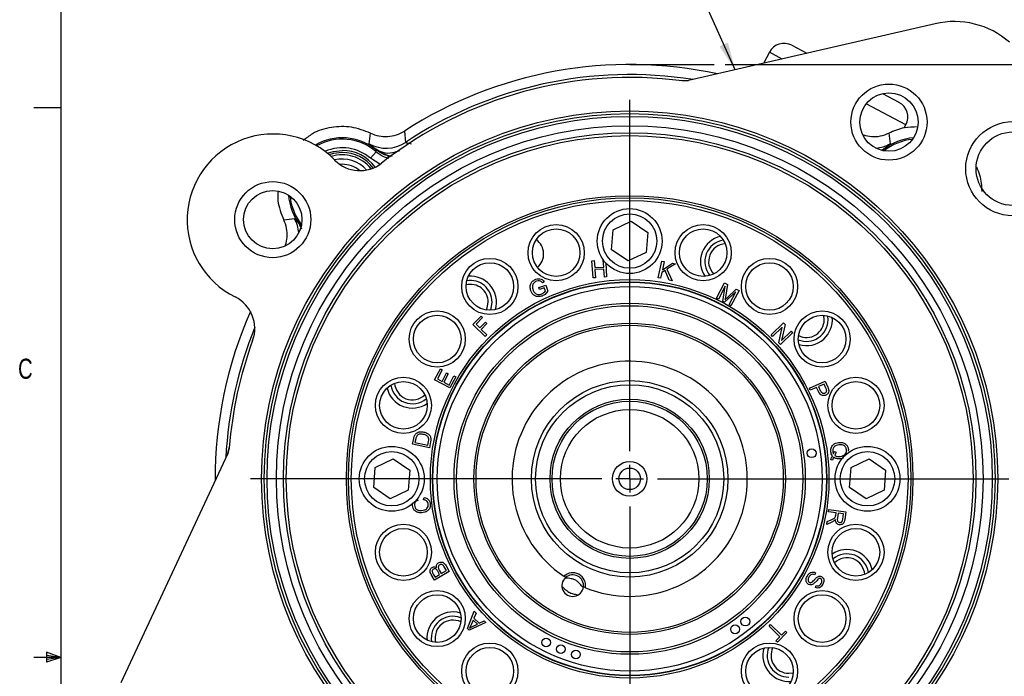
# Model space of a CAD drawing. Header units: inches. Extents: x 0.4 to 16.6, y 0.2 to 10.8.
# Tile 3 of 14: x 0.4 to 5, y 5.4 to 8.5. Entities that reach past the tile are written whole.
import ezdxf

# ---------------------------------------------------------------- set-up
doc = ezdxf.new("R2010")
doc.units = ezdxf.units.IN
doc.header["$MEASUREMENT"] = 0
doc.layers.add('BORDER', color=7, linetype='Continuous', lineweight=25)
doc.layers.add('SLD-0', color=7, linetype='Continuous', lineweight=25)
doc.styles.add('SLDTEXTSTYLE0', font='TXT', dxfattribs={"width": 0.75})
doc.dimstyles.new('SLDDIMSTYLE0', dxfattribs={"dimtxt": 0.145833, "dimasz": 0.13, "dimexe": 0, "dimexo": 0.0625, "dimgap": 0.036458, "dimtad": 0, "dimtih": 1, "dimtoh": 1, "dimdec": 1, "dimlfac": 1.55, "dimrnd": 1e-09, "dimzin": 4, "dimdsep": 46, "dimtxsty": 'SLDTEXTSTYLE0', "dimsah": 1, "dimcen": 0.09, "dimadec": 0, "dimazin": 1, "dimtfac": 1, "dimtdec": 1, "dimtofl": 0, "dimtmove": 0, "dimatfit": 3, "dimfxl": 0, "dimfrac": 2, "dimtolj": 1, "dimtzin": 12, "dimarcsym": 0})
doc.dimstyles.new('SLDDIMSTYLE3', dxfattribs={"dimtxt": 0.18, "dimasz": 0.13, "dimexe": 0, "dimexo": 0.0625, "dimgap": 0, "dimtad": 0, "dimtih": 1, "dimtoh": 1, "dimdec": 0, "dimrnd": 1e-09, "dimzin": 0, "dimdsep": 46, "dimtxsty": 'Standard', "dimsah": 1, "dimcen": 0.09, "dimadec": 0, "dimazin": 0, "dimtfac": 0.13, "dimtdec": 0, "dimtofl": 0, "dimtmove": 0, "dimatfit": 3, "dimfxl": 0, "dimfrac": 2, "dimtolj": 1, "dimtzin": 0, "dimarcsym": 0})

# ---------------------------------------------------------------- blocks, each defined once
blk = doc.blocks.new('_D')
at = {"layer": 'SLD-0'}
for p, q in [((3.7228, 8.2822), (6.8028, 8.2822)), ((6.6778, 8.2822), (6.6778, 7.225)), ((6.57, 6.9637), (6.5257, 6.9637)), ((6.5257, 6.9637), (6.5257, 6.732)), ((6.7856, 6.9637), (6.8299, 6.9637)), ((6.8299, 6.9637), (6.8299, 6.732)), ((6.5257, 6.732), (6.57, 6.732)), ((6.6778, 6.35), (6.6778, 6.7024)), ((6.8299, 6.732), (6.7856, 6.732)), ((5.0959, 6.35), (6.8028, 6.35))]:
    blk.add_line(p, q, dxfattribs=at)
for points in [[(6.6778, 8.2822), (6.6578, 8.1522), (6.6978, 8.1522)], [(6.6778, 6.35), (6.6978, 6.48), (6.6578, 6.48)]]:
    blk.add_solid(points, dxfattribs=at)
at = {"layer": 'SLD-0', "char_height": 0.14583, "attachment_point": 1, "style": 'SLDTEXTSTYLE0'}
for s, insert in [('3.0', (6.5432, 7.1813)), ('76', (6.57, 6.92))]:
    blk.add_mtext(s, dxfattribs=dict(at, insert=insert))
blk = doc.blocks.new('SW_CENTERMARKSYMBOL_1')
at = {"layer": 'SLD-0', "color": 0}
for p, q in [((0, 0.129), (0, 1.7677)), ((0, 0), (0, 0.0645)), ((-0.129, 0), (-1.7677, 0)), ((0, 0), (-0.0645, 0)), ((0, 0), (0, -0.0645)), ((0, 0), (0.0645, 0)), ((0.129, 0), (1.7677, 0)), ((0, -0.129), (0, -1.7677))]:
    blk.add_line(p, q, dxfattribs=at)

msp = doc.modelspace()

# ---------------------------------------------------------------- linework, layer by layer
at = {"color": 7, "linetype": 'Continuous', "lineweight": 25}
for p, q in [((4.7029, 8.4728), (3.5529, 8.2073)), ((4.0342, 8.3719), (4.1043, 8.3346)), ((3.9295, 8.3399), (3.9018, 8.2878)), ((3.5529, 8.2073), (3.5242, 8.2059)), ((3.5242, 8.2058), (3.5529, 8.2072)), ((3.5242, 8.2059), (3.5242, 8.2058)), ((4.4573, 8.1466), (4.5337, 8.106)), ((4.5577, 7.9864), (4.5656, 8.0012)), ((2.0639, 7.9126), (2.0701, 7.9623)), ((2.2281, 7.972), (2.2326, 7.9188)), ((4.4862, 7.9623), (4.4925, 7.9126)), ((2.0966, 7.8756), (2.0704, 7.845)), ((2.1634, 7.8528), (2.1309, 7.8654)), ((2.1628, 7.8511), (2.1493, 7.8539)), ((4.4551, 7.8836), (4.4619, 7.8872)), ((1.6658, 7.558), (1.7155, 7.5643)), ((1.741, 7.5337), (1.7464, 7.5364)), ((1.7456, 7.5249), (1.741, 7.5337)), ((1.7426, 7.5333), (1.7463, 7.5266)), ((1.743, 7.5336), (1.7466, 7.5271)), ((3.2013, 7.5115), (3.2853, 7.5517)), ((3.2853, 7.5517), (3.3622, 7.4991)), ((3.1942, 7.4187), (3.2013, 7.5115)), ((3.3622, 7.4991), (3.355, 7.4062)), ((3.271, 7.366), (3.1942, 7.4187)), ((3.355, 7.4062), (3.271, 7.366)), ((3.1026, 7.3671), (3.1132, 7.3678)), ((3.1082, 7.2871), (3.1026, 7.3671)), ((3.1132, 7.3678), (3.1155, 7.335)), ((3.1548, 7.3707), (3.1552, 7.3708)), ((3.1571, 7.3379), (3.1548, 7.3707)), ((3.1664, 7.3569), (3.1709, 7.2915)), ((3.4117, 7.2875), (3.4284, 7.3659)), ((3.4284, 7.3659), (3.4388, 7.3637)), ((3.4388, 7.3637), (3.4305, 7.3248)), ((3.4305, 7.3248), (3.4778, 7.3554)), ((3.4918, 7.3524), (3.4522, 7.3277)), ((3.4778, 7.3554), (3.4918, 7.3524)), ((3.1155, 7.335), (3.1571, 7.3379)), ((3.1577, 7.3285), (3.1161, 7.3256)), ((3.1161, 7.3256), (3.1188, 7.2879)), ((3.1603, 7.2908), (3.1577, 7.3285)), ((3.4279, 7.3125), (3.4221, 7.2853)), ((3.4434, 7.3223), (3.4279, 7.3125)), ((3.4629, 7.2766), (3.4434, 7.3223)), ((3.4522, 7.3277), (3.4766, 7.2737)), ((3.8329, 7.3007), (3.835, 7.3043)), ((2.855, 7.2421), (2.8869, 7.2538)), ((2.88, 7.2692), (2.8719, 7.2635)), ((2.8869, 7.2538), (2.8971, 7.2258)), ((3.1188, 7.2879), (3.1082, 7.2871)), ((3.1709, 7.2915), (3.1603, 7.2908)), ((3.4221, 7.2853), (3.4117, 7.2875)), ((3.4766, 7.2737), (3.4629, 7.2766)), ((3.683, 7.1933), (3.7205, 7.2639)), ((3.7205, 7.2639), (3.7346, 7.2565)), ((3.7346, 7.2565), (3.7247, 7.1976)), ((2.8582, 7.2332), (2.855, 7.2421)), ((2.8804, 7.2413), (2.8582, 7.2332)), ((2.8855, 7.2272), (2.8804, 7.2413)), ((3.724, 7.2487), (3.692, 7.1885)), ((3.7124, 7.1777), (3.724, 7.2487)), ((3.7728, 7.2214), (3.7209, 7.1732)), ((3.7323, 7.1947), (3.7753, 7.2348)), ((3.7414, 7.1623), (3.7728, 7.2214)), ((3.7879, 7.2281), (3.7504, 7.1575)), ((3.7753, 7.2348), (3.7879, 7.2281)), ((3.692, 7.1885), (3.683, 7.1933)), ((3.7209, 7.1732), (3.7124, 7.1777)), ((3.7504, 7.1575), (3.7414, 7.1623)), ((4.0137, 7.1745), (4.0109, 7.1714)), ((2.4537, 7.0856), (2.4568, 7.0828)), ((2.5477, 7.0697), (2.5852, 7.1085)), ((2.6053, 7.0141), (2.5477, 7.0697)), ((2.592, 7.1019), (2.5619, 7.0707)), ((2.5619, 7.0707), (2.5797, 7.0535)), ((2.5797, 7.0535), (2.6058, 7.0805)), ((2.5852, 7.1085), (2.592, 7.1019)), ((2.6125, 7.074), (2.5865, 7.047)), ((2.6058, 7.0805), (2.6125, 7.074)), ((3.9377, 7.0217), (3.9948, 7.0771)), ((4.0024, 7.0694), (3.9866, 6.9958)), ((3.9948, 7.0771), (4.0024, 7.0694)), ((4.1851, 7.092), (4.1826, 7.1124)), ((4.203, 7.092), (4.2015, 7.1095)), ((2.5865, 7.047), (2.6126, 7.0217)), ((3.9896, 7.058), (3.9447, 7.0145)), ((3.9738, 6.9844), (3.9896, 7.058)), ((4.0385, 7.0321), (3.9813, 6.9767)), ((3.9866, 6.9958), (4.0315, 7.0393)), ((4.0315, 7.0393), (4.0385, 7.0321)), ((2.6126, 7.0217), (2.6053, 7.0141)), ((3.9447, 7.0145), (3.9377, 7.0217)), ((3.9813, 6.9767), (3.9738, 6.9844)), ((2.3274, 6.9047), (2.3238, 6.9068)), ((2.3688, 6.8111), (2.3959, 6.8622)), ((2.4043, 6.8577), (2.3821, 6.816)), ((2.3959, 6.8622), (2.4043, 6.8577)), ((2.4037, 6.8045), (2.4245, 6.8436)), ((2.4328, 6.8392), (2.412, 6.8001)), ((2.4245, 6.8436), (2.4328, 6.8392)), ((2.4394, 6.7736), (2.3688, 6.8111)), ((2.3821, 6.816), (2.4037, 6.8045)), ((2.412, 6.8001), (2.436, 6.7874)), ((2.436, 6.7874), (2.4591, 6.8307)), ((2.4674, 6.8263), (2.4394, 6.7736)), ((2.4591, 6.8307), (2.4674, 6.8263)), ((4.1158, 6.773), (4.189, 6.8057)), ((4.189, 6.8057), (4.2014, 6.7781)), ((4.1201, 6.7633), (4.1158, 6.773)), ((4.1499, 6.7766), (4.1201, 6.7633)), ((4.1583, 6.7578), (4.1499, 6.7766)), ((4.1847, 6.7922), (4.1585, 6.7805)), ((4.1585, 6.7805), (4.167, 6.7615)), ((4.1931, 6.7734), (4.1847, 6.7922)), ((2.2659, 6.5115), (2.2717, 6.5385)), ((2.2809, 6.5364), (2.2774, 6.5199)), ((2.2774, 6.5199), (2.3373, 6.5071)), ((2.3373, 6.5071), (2.3409, 6.5239)), ((2.3504, 6.5231), (2.3444, 6.4948)), ((1.4117, 6.4952), (1.4044, 6.4674)), ((1.4044, 6.4674), (1.4117, 6.4952)), ((2.3444, 6.4948), (2.2659, 6.5115)), ((4.2316, 6.4775), (4.2396, 6.476)), ((4.2982, 6.4872), (4.2975, 6.4783)), ((1.4044, 6.4674), (0.9055, 5.3977)), ((1.4044, 6.4674), (1.4044, 6.4674)), ((2.0925, 6.4026), (2.1765, 6.4428)), ((2.1765, 6.4428), (2.2533, 6.3902)), ((4.2239, 6.4364), (4.2162, 6.4384)), ((4.2735, 6.4465), (4.2624, 6.4434)), ((4.3102, 6.4026), (4.3942, 6.4428)), ((4.3942, 6.4428), (4.471, 6.3902)), ((2.0853, 6.3098), (2.0925, 6.4026)), ((2.2533, 6.3902), (2.2461, 6.2974)), ((4.303, 6.3098), (4.3102, 6.4026)), ((4.471, 6.3902), (4.4639, 6.2974)), ((2.1621, 6.2571), (2.0853, 6.3098)), ((2.2461, 6.2974), (2.1621, 6.2571)), ((4.3799, 6.2571), (4.303, 6.3098)), ((4.4639, 6.2974), (4.3799, 6.2571)), ((2.288, 6.2562), (2.2901, 6.2493)), ((2.3176, 6.2524), (2.3195, 6.2632)), ((4.2053, 6.1963), (4.2068, 6.2068)), ((4.2068, 6.2068), (4.2857, 6.1958)), ((4.1989, 6.1504), (4.2168, 6.1585)), ((4.2404, 6.1915), (4.2053, 6.1963)), ((4.2387, 6.1794), (4.2404, 6.1915)), ((4.2494, 6.1902), (4.2463, 6.1678)), ((4.2755, 6.1866), (4.2494, 6.1902)), ((4.2721, 6.1616), (4.2755, 6.1866)), ((4.2857, 6.1958), (4.2809, 6.1608)), ((4.1971, 6.1372), (4.1989, 6.1504)), ((4.2205, 6.148), (4.1971, 6.1372)), ((2.3909, 5.9245), (2.4002, 5.9085)), ((2.4002, 5.9085), (2.424, 5.9223)), ((2.424, 5.9223), (2.4141, 5.9395)), ((2.4222, 5.9443), (2.4375, 5.9178)), ((2.3681, 5.8777), (2.353, 5.9038)), ((2.3629, 5.9055), (2.371, 5.8916)), ((2.4375, 5.9178), (2.3681, 5.8777)), ((2.371, 5.8916), (2.392, 5.9037)), ((2.392, 5.9037), (2.3833, 5.9188)), ((2.9799, 5.8898), (2.9715, 5.8953)), ((4.1448, 5.9122), (4.1409, 5.9029)), ((3.0721, 5.8418), (3.0629, 5.8456)), ((4.1441, 5.8432), (4.1482, 5.8525)), ((4.2289, 5.7953), (4.2325, 5.7932)), ((2.5217, 5.6519), (2.5537, 5.7322)), ((2.5624, 5.7238), (2.5522, 5.6999)), ((2.5522, 5.6999), (2.5763, 5.6766)), ((2.5537, 5.7322), (2.5624, 5.7238)), ((2.5299, 5.644), (2.5217, 5.6519)), ((2.6075, 5.6802), (2.5299, 5.644)), ((2.5486, 5.6914), (2.5392, 5.6697)), ((2.5455, 5.6618), (2.5681, 5.6725)), ((2.5681, 5.6725), (2.5486, 5.6914)), ((2.5763, 5.6766), (2.5994, 5.688)), ((2.5994, 5.688), (2.6075, 5.6802)), ((3.9278, 5.6624), (3.9352, 5.67)), ((3.9786, 5.6134), (3.9278, 5.6624)), ((3.9352, 5.67), (3.9859, 5.621)), ((3.9602, 5.5944), (3.9786, 5.6134)), ((4.011, 5.6334), (3.967, 5.5878)), ((3.9859, 5.621), (4.0042, 5.6399)), ((4.0042, 5.6399), (4.011, 5.6334)), ((4.1026, 5.6144), (4.0995, 5.6172)), ((3.967, 5.5878), (3.9602, 5.5944)), ((2.5426, 5.5255), (2.5454, 5.5286)), ((4.0201, 5.443), (4.0406, 5.4456))]:
    msp.add_line(p, q, dxfattribs=at)
at = {"color": 8, "linetype": 'Continuous', "lineweight": 25}
for p, q in [((3.9894, 8.308), (3.9295, 8.3399)), ((4.5656, 8.0012), (4.3812, 8.0994)), ((4.4546, 7.8838), (4.4619, 7.8872)), ((4.4615, 7.8855), (4.4608, 7.8817)), ((1.9382, 7.8168), (1.9272, 7.8163)), ((2.1128, 7.8178), (2.0704, 7.845)), ((1.741, 7.5337), (1.7491, 7.5159)), ((1.7426, 7.5333), (1.7471, 7.5325))]:
    msp.add_line(p, q, dxfattribs=at)
at = {"color": 8, "linetype": 'Continuous', "lineweight": 25, "flags": 128}
msp.add_lwpolyline([(1.8684, 7.8684), (1.897, 7.877), (1.9382, 7.8815)], dxfattribs=at)
at = {"color": 7, "linetype": 'Continuous', "lineweight": 25, "flags": 128}
for points in [[(1.9382, 7.8714), (1.8978, 7.8669), (1.8773, 7.8609)], [(2.6105, 7.1373), (2.6146, 7.1471), (2.6191, 7.174)], [(2.6296, 7.1362), (2.6325, 7.1443), (2.637, 7.174)]]:
    msp.add_lwpolyline(points, dxfattribs=at)
at = {"color": 7, "linetype": 'Continuous', "lineweight": 25}
for centre, radius in [((4.487, 8.0138), 0.1774), ((4.487, 8.0138), 0.1361), ((3.2782, 6.35), 1.7161), ((3.2782, 6.35), 1.7032), ((3.2782, 6.35), 1.6903), ((3.2782, 6.35), 1.6471), ((5.0643, 7.7964), 0.2194), ((3.2782, 6.35), 1.6135), ((3.2782, 6.35), 1.6006), ((5.0643, 7.7964), 0.1713), ((1.6144, 7.5588), 0.1774), ((1.6144, 7.5588), 0.1361), ((3.2782, 6.35), 1.3206), ((3.2782, 6.35), 1.3105), ((3.2782, 6.35), 1.2976), ((3.2782, 7.4589), 0.1513), ((3.2782, 7.4589), 0.1268), ((2.9355, 7.4046), 0.131), ((3.6208, 7.4046), 0.131), ((2.9355, 7.4046), 0.1109), ((3.6208, 7.4046), 0.1109), ((2.6264, 7.2471), 0.131), ((2.6264, 7.2471), 0.1109), ((3.9299, 7.2471), 0.131), ((3.9299, 7.2471), 0.1109), ((3.2782, 6.35), 0.9291), ((3.2782, 6.35), 0.919), ((3.2782, 6.35), 0.9174), ((3.2782, 6.35), 0.8973), ((3.2782, 6.35), 0.8186), ((2.3811, 7.0018), 0.131), ((3.2782, 6.35), 0.8074), ((4.1753, 7.0018), 0.131), ((2.3811, 7.0018), 0.1109), ((3.2782, 6.35), 0.7258), ((4.1753, 7.0018), 0.1109), ((3.2782, 6.35), 0.7161), ((2.2236, 6.6927), 0.131), ((2.2236, 6.6927), 0.1109), ((3.2782, 6.35), 0.4581), ((4.3328, 6.6927), 0.131), ((4.3328, 6.6927), 0.1109), ((3.2782, 6.35), 0.4387), ((3.2782, 6.35), 0.3712), ((3.2782, 6.35), 0.3617), ((3.2782, 6.35), 0.323), ((2.1693, 6.35), 0.1513), ((2.1693, 6.35), 0.1268), ((4.1267, 6.4692), 0.0205), ((4.387, 6.35), 0.1513), ((4.387, 6.35), 0.1268), ((3.2782, 6.35), 0.0806), ((3.2782, 6.35), 0.0504), ((2.2236, 6.0073), 0.131), ((2.2236, 6.0073), 0.1109), ((4.3328, 6.0073), 0.131), ((4.3328, 6.0073), 0.1109), ((2.3811, 5.6982), 0.131), ((4.1753, 5.6982), 0.131), ((2.3811, 5.6982), 0.1109), ((4.1753, 5.6982), 0.1109), ((3.8174, 5.6841), 0.0205), ((3.7696, 5.6481), 0.0205), ((2.8892, 5.5865), 0.0205), ((2.6264, 5.4529), 0.131), ((2.6264, 5.4529), 0.1109), ((2.9572, 5.5555), 0.0205), ((3.9299, 5.4529), 0.131), ((3.9299, 5.4529), 0.1109), ((3.0276, 5.5306), 0.0205)]:
    msp.add_circle(centre, radius, dxfattribs=at)
for centre, radius, start, end in [((4.7913, 8.09), 0.3928, 48.9894, 103), ((3.9978, 8.3035), 0.0774, 61.9664, 151.9664), ((3.2782, 6.35), 1.9323, 77.7657, 122.9173), ((3.2782, 6.35), 1.8721, 82.449, 128.1459), ((3.2782, 6.35), 1.8853, 80.9859, 123.6814), ((4.4973, 8.0376), 0.0774, 331.9664, 61.9664), ((1.6158, 7.5578), 0.4004, 44.208, 243.792), ((1.9381, 7.6901), 0.2506, 51.2653, 120.1735), ((2.1432, 8.0531), 0.1614, 240.5524, 303.6555), ((4.6182, 7.6901), 0.2506, 93.8504, 128.7347), ((1.9382, 7.69), 0.1815, 37.1495, 90), ((1.9382, 7.69), 0.1513, 41.4924, 103.5766), ((2.0204, 7.9514), 0.1642, 224.208, 308.1459), ((1.9381, 7.6901), 0.2506, 183.8504, 218.7347), ((2.7943, 7.3984), 0.0829, 310.9148, 54.1229), ((3.7292, 7.363), 0.121, 103.2621, 214.7379), ((3.7292, 7.363), 0.1008, 97.9798, 220.0202), ((3.7292, 7.363), 0.0829, 93.7227, 224.2773), ((2.5362, 7.174), 0.0829, 0, 104.2773), ((2.5362, 7.174), 0.1008, 0, 100.0202), ((2.5362, 7.174), 0.121, 42, 94.7379), ((2.5362, 7.174), 0.121, 343.2621, 42), ((1.3665, 7.0513), 0.1642, 339.8541, 63.792), ((3.2782, 6.35), 1.9323, 156.1856, 180.2343), ((4.1022, 7.092), 0.1008, 247.9798, 0), ((4.1022, 7.092), 0.0829, 243.7227, 0), ((4.1022, 7.092), 0.121, 312, 4.7379), ((3.2782, 6.35), 1.8853, 157.969, 177.0141), ((3.2782, 6.35), 1.8721, 159.8541, 175.551), ((4.1022, 7.092), 0.121, 253.2621, 312), ((3.2782, 6.35), 0.5484, 247.929, 236.0039), ((2.2652, 6.801), 0.0829, 183.7227, 314.2773), ((2.2652, 6.801), 0.121, 193.2621, 304.7379), ((2.2652, 6.801), 0.1008, 187.9798, 310.0202), ((4.2912, 5.899), 0.121, 13.2621, 124.7379), ((4.2912, 5.899), 0.1008, 7.9798, 130.0202), ((4.2912, 5.899), 0.0829, 3.7227, 134.2773), ((3.0128, 5.8517), 0.0504, 130.8619, 353.071), ((3.0128, 5.8517), 0.0601, 350.4985, 133.4344), ((3.0128, 5.8517), 0.0504, 353.071, 130.8619), ((2.4541, 5.608), 0.121, 132, 184.7379), ((2.4541, 5.608), 0.1008, 68.84, 190.0202), ((2.4541, 5.608), 0.121, 73.2621, 132), ((2.4541, 5.608), 0.0829, 63.7227, 194.2773), ((4.0201, 5.5259), 0.121, 163.2621, 222), ((4.0201, 5.5259), 0.1008, 157.9798, 270), ((4.0201, 5.5259), 0.0829, 153.7227, 270), ((4.9406, 5.1422), 0.4004, 224.208, 63.792), ((4.0201, 5.5259), 0.121, 222, 274.7379)]:
    msp.add_arc(centre, radius, start, end, dxfattribs=at)
at = {"color": 8, "linetype": 'Continuous', "lineweight": 25}
for centre, radius, start, end in [((1.9381, 7.6901), 0.244, 49.4979, 119.287), ((4.4131, 8.0531), 0.1613, 274.4211, 299.4483), ((4.6182, 7.6901), 0.244, 95.0768, 129.0742), ((1.9381, 7.6901), 0.2037, 49.4979, 113.3634), ((1.9382, 7.69), 0.1714, 38.1608, 107.7315), ((1.9382, 7.69), 0.1915, 36.4535, 90), ((1.9382, 7.69), 0.1268, 50.1083, 90), ((1.9381, 7.6901), 0.244, 185.0768, 219.0742), ((1.575, 7.485), 0.1613, 4.4211, 29.4483)]:
    msp.add_arc(centre, radius, start, end, dxfattribs=at)
at = {"color": 7, "linetype": 'Continuous', "lineweight": 25}
for points, knots in [([(2.0701, 7.9623), (2.0408, 7.9735), (1.9821, 7.9957), (1.8874, 7.9923), (1.8086, 7.9697), (1.7705, 7.9389), (1.7567, 7.9278)], [0, 0, 0, 0, 0.2803204, 0.5606409, 0.8409613, 1, 1, 1, 1]), ([(4.6198, 7.9911), (4.5991, 7.9908), (4.5528, 7.99), (4.5099, 7.9722), (4.4862, 7.9623)], [0, 0, 0, 0, 0.446271, 1, 1, 1, 1]), ([(2.0701, 7.9623), (2.083, 7.9572), (2.1087, 7.947), (2.1505, 7.9449), (2.1917, 7.9521), (2.216, 7.9654), (2.2281, 7.972)], [0, 0, 0, 0, 0.2497749, 0.5001063, 0.7504511, 1, 1, 1, 1]), ([(4.3677, 7.9538), (4.3804, 7.9507), (4.4064, 7.9443), (4.4477, 7.9472), (4.4734, 7.9573), (4.4862, 7.9623)], [0, 0, 0, 0, 0.320479, 0.660781, 1, 1, 1, 1]), ([(2.0944, 7.8872), (2.0855, 7.8943), (2.0677, 7.9086), (2.0651, 7.9113), (2.0639, 7.9126)], [0, 0, 0, 0, 0.4999621, 1, 1, 1, 1]), ([(2.2326, 7.9188), (2.233, 7.9186), (2.2338, 7.9181), (2.2426, 7.9168), (2.2533, 7.9143), (2.2603, 7.9126)], [0, 0, 0, 0, 0.249706, 0.501477, 1, 1, 1, 1]), ([(4.4925, 7.9126), (4.4912, 7.9113), (4.4887, 7.9086), (4.4708, 7.8943), (4.4619, 7.8872)], [0, 0, 0, 0, 0.500346, 1, 1, 1, 1]), ([(2.0944, 7.8872), (2.1115, 7.8758), (2.1353, 7.8598), (2.1632, 7.8562), (2.1712, 7.8552)], [0, 0, 0, 0, 0.7166815, 1, 1, 1, 1]), ([(2.0966, 7.8756), (2.0963, 7.877), (2.0958, 7.8803), (2.0952, 7.8836), (2.0949, 7.8855)], [0, 0, 0, 0, 0.423273, 1, 1, 1, 1]), ([(2.1616, 7.8536), (2.1551, 7.8552), (2.131, 7.8613), (2.1101, 7.8753), (2.0949, 7.8855)], [0, 0, 0, 0, 0.270251, 1, 1, 1, 1]), ([(4.9208, 7.6901), (4.9196, 7.7158), (4.9178, 7.7553), (4.9017, 7.7912), (4.8961, 7.8037)], [0, 0, 0, 0, 0.651561, 1, 1, 1, 1]), ([(1.6391, 7.6923), (1.6382, 7.6772), (1.6353, 7.6307), (1.6536, 7.5873), (1.6658, 7.558)], [0, 0, 0, 0, 0.3264796, 1, 1, 1, 1]), ([(1.6744, 7.4396), (1.6775, 7.4523), (1.6838, 7.4783), (1.681, 7.5195), (1.6709, 7.5452), (1.6658, 7.558)], [0, 0, 0, 0, 0.320087, 0.660585, 1, 1, 1, 1]), ([(1.7155, 7.5643), (1.7169, 7.563), (1.7196, 7.5605), (1.7338, 7.5427), (1.741, 7.5337)], [0, 0, 0, 0, 0.500346, 1, 1, 1, 1]), ([(2.8175, 7.2272), (2.816, 7.2332), (2.8129, 7.245), (2.8168, 7.2625), (2.8277, 7.2744), (2.8365, 7.2784), (2.841, 7.2804)], [0, 0, 0, 0, 0.280377, 0.559336, 0.779312, 1, 1, 1, 1]), ([(2.8441, 7.2718), (2.8413, 7.2706), (2.8356, 7.2682), (2.8294, 7.2621), (2.8258, 7.255), (2.8252, 7.2502), (2.8249, 7.2478)], [0, 0, 0, 0, 0.2803239, 0.5600185, 0.7798445, 1, 1, 1, 1]), ([(2.841, 7.2804), (2.8449, 7.2815), (2.8529, 7.2838), (2.8648, 7.2827), (2.8741, 7.277), (2.878, 7.2718), (2.88, 7.2692)], [0, 0, 0, 0, 0.280387, 0.559872, 0.779523, 1, 1, 1, 1]), ([(2.8719, 7.2635), (2.8701, 7.2658), (2.8664, 7.2705), (2.8562, 7.2748), (2.8487, 7.273), (2.8441, 7.2718)], [0, 0, 0, 0, 0.28163, 0.560944, 1, 1, 1, 1]), ([(2.8701, 7.2026), (2.8642, 7.201), (2.8523, 7.198), (2.8351, 7.203), (2.8235, 7.214), (2.8195, 7.2228), (2.8175, 7.2272)], [0, 0, 0, 0, 0.280154, 0.558951, 0.779248, 1, 1, 1, 1]), ([(2.8249, 7.2478), (2.825, 7.2447), (2.8251, 7.2392), (2.8268, 7.2339), (2.8276, 7.2316)], [0, 0, 0, 0, 0.559761, 1, 1, 1, 1]), ([(2.8276, 7.2316), (2.8294, 7.2273), (2.833, 7.2188), (2.8436, 7.2104), (2.8557, 7.2086), (2.8628, 7.2105), (2.8663, 7.2114)], [0, 0, 0, 0, 0.280785, 0.559307, 0.77936, 1, 1, 1, 1]), ([(2.8663, 7.2114), (2.8706, 7.2135), (2.8782, 7.2173), (2.8833, 7.2242), (2.8855, 7.2272)], [0, 0, 0, 0, 0.559512, 1, 1, 1, 1]), ([(2.8971, 7.2258), (2.8931, 7.2201), (2.886, 7.2101), (2.875, 7.2049), (2.8701, 7.2026)], [0, 0, 0, 0, 0.55994, 1, 1, 1, 1]), ([(3.7247, 7.1976), (3.7244, 7.1953), (3.7237, 7.1912), (3.7229, 7.1871), (3.7226, 7.1854)], [0, 0, 0, 0, 0.560002, 1, 1, 1, 1]), ([(3.7226, 7.1854), (3.7244, 7.1871), (3.7276, 7.1902), (3.7309, 7.1933), (3.7323, 7.1947)], [0, 0, 0, 0, 0.559994, 1, 1, 1, 1]), ([(4.1929, 6.7403), (4.1903, 6.7394), (4.1851, 6.7375), (4.1766, 6.738), (4.1655, 6.7432), (4.1613, 6.7518), (4.1583, 6.7578)], [0, 0, 0, 0, 0.187379, 0.374517, 0.560925, 1, 1, 1, 1]), ([(4.167, 6.7615), (4.1681, 6.7592), (4.1704, 6.7547), (4.1756, 6.7494), (4.1824, 6.7482), (4.1862, 6.7495), (4.1881, 6.7502)], [0, 0, 0, 0, 0.28141, 0.560377, 0.779669, 1, 1, 1, 1]), ([(4.1881, 6.7502), (4.1895, 6.751), (4.1924, 6.7525), (4.1953, 6.7562), (4.1968, 6.7602), (4.1966, 6.7628), (4.1965, 6.7641)], [0, 0, 0, 0, 0.2801766, 0.5598374, 0.7799335, 1, 1, 1, 1]), ([(4.2057, 6.7666), (4.2062, 6.7637), (4.2074, 6.7577), (4.2043, 6.7496), (4.1991, 6.7437), (4.1949, 6.7415), (4.1929, 6.7403)], [0, 0, 0, 0, 0.280118, 0.558985, 0.779448, 1, 1, 1, 1]), ([(4.1965, 6.7641), (4.196, 6.7659), (4.1951, 6.7691), (4.1937, 6.7721), (4.1931, 6.7734)], [0, 0, 0, 0, 0.559659, 1, 1, 1, 1]), ([(4.2014, 6.7781), (4.2023, 6.776), (4.204, 6.7723), (4.2052, 6.7684), (4.2057, 6.7666)], [0, 0, 0, 0, 0.56009, 1, 1, 1, 1]), ([(2.2838, 6.5625), (2.2867, 6.5643), (2.2925, 6.568), (2.3046, 6.5701), (2.3133, 6.5688), (2.3185, 6.5681)], [0, 0, 0, 0, 0.2797971, 0.5599114, 1, 1, 1, 1]), ([(2.3185, 6.5681), (2.3242, 6.5664), (2.3355, 6.5632), (2.3485, 6.5519), (2.3527, 6.5368), (2.3512, 6.5277), (2.3504, 6.5231)], [0, 0, 0, 0, 0.2808163, 0.5598813, 0.7790576, 1, 1, 1, 1]), ([(2.2717, 6.5385), (2.2723, 6.5411), (2.2733, 6.5458), (2.275, 6.5503), (2.2758, 6.5522)], [0, 0, 0, 0, 0.560143, 1, 1, 1, 1]), ([(2.2758, 6.5522), (2.2769, 6.5544), (2.279, 6.5583), (2.2824, 6.5612), (2.2838, 6.5625)], [0, 0, 0, 0, 0.559922, 1, 1, 1, 1]), ([(2.2854, 6.5494), (2.2843, 6.5471), (2.2823, 6.5429), (2.2813, 6.5384), (2.2809, 6.5364)], [0, 0, 0, 0, 0.559277, 1, 1, 1, 1]), ([(2.3161, 6.5574), (2.3097, 6.5584), (2.3009, 6.5597), (2.2903, 6.5551), (2.287, 6.5513), (2.2854, 6.5494)], [0, 0, 0, 0, 0.558763, 0.779783, 1, 1, 1, 1]), ([(2.3395, 6.5443), (2.3358, 6.5479), (2.3291, 6.5544), (2.3201, 6.5565), (2.3161, 6.5574)], [0, 0, 0, 0, 0.55737, 1, 1, 1, 1]), ([(2.3409, 6.5239), (2.3417, 6.5278), (2.3432, 6.5348), (2.3406, 6.5414), (2.3395, 6.5443)], [0, 0, 0, 0, 0.561768, 1, 1, 1, 1]), ([(4.2158, 6.4757), (4.2157, 6.4817), (4.2154, 6.4937), (4.2249, 6.5082), (4.2379, 6.5165), (4.247, 6.5185), (4.2516, 6.5195)], [0, 0, 0, 0, 0.279553, 0.558598, 0.779115, 1, 1, 1, 1]), ([(4.2516, 6.5195), (4.2575, 6.5198), (4.2694, 6.5204), (4.2851, 6.5132), (4.295, 6.5009), (4.2971, 6.4918), (4.2982, 6.4872)], [0, 0, 0, 0, 0.2803647, 0.5595473, 0.7795982, 1, 1, 1, 1]), ([(4.2235, 6.4569), (4.2214, 6.4602), (4.2177, 6.466), (4.2164, 6.4728), (4.2158, 6.4757)], [0, 0, 0, 0, 0.5595554, 1, 1, 1, 1]), ([(4.2531, 6.5086), (4.2487, 6.5078), (4.2399, 6.506), (4.2296, 6.4981), (4.2243, 6.4874), (4.2247, 6.4803), (4.2249, 6.4768)], [0, 0, 0, 0, 0.280827, 0.559872, 0.779786, 1, 1, 1, 1]), ([(4.2249, 6.4768), (4.2253, 6.4747), (4.226, 6.4711), (4.2277, 6.4678), (4.2285, 6.4664)], [0, 0, 0, 0, 0.5598966, 1, 1, 1, 1]), ([(4.2285, 6.4664), (4.2293, 6.4684), (4.2308, 6.472), (4.2313, 6.4758), (4.2316, 6.4775)], [0, 0, 0, 0, 0.559914, 1, 1, 1, 1]), ([(4.2396, 6.476), (4.239, 6.4728), (4.2381, 6.4672), (4.2353, 6.4621), (4.2341, 6.4599)], [0, 0, 0, 0, 0.56005, 1, 1, 1, 1]), ([(4.2891, 6.4859), (4.2879, 6.4903), (4.2856, 6.4991), (4.2751, 6.5073), (4.2637, 6.5097), (4.2566, 6.509), (4.2531, 6.5086)], [0, 0, 0, 0, 0.279281, 0.558266, 0.778802, 1, 1, 1, 1]), ([(4.2609, 6.4543), (4.2653, 6.4552), (4.274, 6.457), (4.2843, 6.4648), (4.2895, 6.4753), (4.2893, 6.4824), (4.2891, 6.4859)], [0, 0, 0, 0, 0.280748, 0.560022, 0.779938, 1, 1, 1, 1]), ([(4.2162, 6.4384), (4.2172, 6.442), (4.2189, 6.4485), (4.2221, 6.4543), (4.2235, 6.4569)], [0, 0, 0, 0, 0.5597866, 1, 1, 1, 1]), ([(4.2294, 6.4509), (4.2282, 6.4483), (4.2259, 6.4436), (4.2245, 6.4386), (4.2239, 6.4364)], [0, 0, 0, 0, 0.56003, 1, 1, 1, 1]), ([(4.2624, 6.4434), (4.2558, 6.4429), (4.2439, 6.4421), (4.2339, 6.4482), (4.2294, 6.4509)], [0, 0, 0, 0, 0.560053, 1, 1, 1, 1]), ([(4.2341, 6.4599), (4.2363, 6.4584), (4.2407, 6.4555), (4.25, 6.4533), (4.2568, 6.4539), (4.2609, 6.4543)], [0, 0, 0, 0, 0.279799, 0.559935, 1, 1, 1, 1]), ([(2.2901, 6.2493), (2.2876, 6.2482), (2.2826, 6.2459), (2.2772, 6.2401), (2.2749, 6.2332), (2.2749, 6.2289), (2.2749, 6.2267)], [0, 0, 0, 0, 0.280479, 0.559554, 0.779562, 1, 1, 1, 1]), ([(2.3396, 6.2304), (2.3391, 6.2336), (2.3381, 6.2399), (2.3306, 6.2492), (2.3226, 6.2512), (2.3176, 6.2524)], [0, 0, 0, 0, 0.280835, 0.561107, 1, 1, 1, 1]), ([(2.3195, 6.2632), (2.3238, 6.2621), (2.3322, 6.26), (2.3418, 6.252), (2.3472, 6.2421), (2.3482, 6.2354), (2.3486, 6.232)], [0, 0, 0, 0, 0.28022, 0.559522, 0.779579, 1, 1, 1, 1]), ([(2.2659, 6.2263), (2.2655, 6.2305), (2.2651, 6.2347), (2.2669, 6.2383), (2.2669, 6.2384)], [0, 0, 0, 0, 0.9809241, 1, 1, 1, 1]), ([(2.3093, 6.1914), (2.3034, 6.1915), (2.2916, 6.1915), (2.2767, 6.1998), (2.2681, 6.2126), (2.2666, 6.2218), (2.2659, 6.2263)], [0, 0, 0, 0, 0.280493, 0.559473, 0.779531, 1, 1, 1, 1]), ([(2.2749, 6.2267), (2.2757, 6.2224), (2.2772, 6.2136), (2.2899, 6.2025), (2.3014, 6.2024), (2.3085, 6.2023)], [0, 0, 0, 0, 0.2803768, 0.559587, 1, 1, 1, 1]), ([(2.3085, 6.2023), (2.3129, 6.2029), (2.3216, 6.204), (2.333, 6.2098), (2.3392, 6.22), (2.3395, 6.227), (2.3396, 6.2304)], [0, 0, 0, 0, 0.281164, 0.56045, 0.780001, 1, 1, 1, 1]), ([(2.3486, 6.232), (2.3486, 6.2259), (2.3485, 6.2137), (2.3372, 6.2001), (2.3233, 6.1934), (2.3139, 6.1921), (2.3093, 6.1914)], [0, 0, 0, 0, 0.279958, 0.558086, 0.778913, 1, 1, 1, 1]), ([(4.2168, 6.1585), (4.2212, 6.1606), (4.2274, 6.1634), (4.2348, 6.1684), (4.2366, 6.1719), (4.2375, 6.1736)], [0, 0, 0, 0, 0.560726, 0.78059, 1, 1, 1, 1]), ([(4.2322, 6.1552), (4.2301, 6.1536), (4.2265, 6.1509), (4.2223, 6.1489), (4.2205, 6.148)], [0, 0, 0, 0, 0.559855, 1, 1, 1, 1]), ([(4.237, 6.1609), (4.2362, 6.1598), (4.2348, 6.1577), (4.233, 6.1559), (4.2322, 6.1552)], [0, 0, 0, 0, 0.560109, 1, 1, 1, 1]), ([(4.2554, 6.1357), (4.2523, 6.1365), (4.246, 6.1381), (4.238, 6.1474), (4.2374, 6.1558), (4.237, 6.1609)], [0, 0, 0, 0, 0.280221, 0.560071, 1, 1, 1, 1]), ([(4.2375, 6.1736), (4.2378, 6.1747), (4.2383, 6.1766), (4.2386, 6.1785), (4.2387, 6.1794)], [0, 0, 0, 0, 0.559744, 1, 1, 1, 1]), ([(4.2463, 6.1678), (4.2458, 6.1632), (4.2451, 6.1574), (4.2482, 6.1513), (4.2514, 6.1481), (4.2547, 6.1471), (4.2569, 6.1465)], [0, 0, 0, 0, 0.499269, 0.624986, 0.750693, 1, 1, 1, 1]), ([(4.2809, 6.1608), (4.2803, 6.1571), (4.2792, 6.1496), (4.2737, 6.1399), (4.2644, 6.1355), (4.2584, 6.1356), (4.2554, 6.1357)], [0, 0, 0, 0, 0.281587, 0.5597403, 0.7797365, 1, 1, 1, 1]), ([(4.2569, 6.1465), (4.2584, 6.1464), (4.2615, 6.1462), (4.2657, 6.1482), (4.2704, 6.1529), (4.2714, 6.158), (4.2721, 6.1616)], [0, 0, 0, 0, 0.187009, 0.373838, 0.560738, 1, 1, 1, 1]), ([(2.353, 5.9038), (2.3514, 5.9069), (2.348, 5.9131), (2.3471, 5.9233), (2.3509, 5.9319), (2.3553, 5.9353), (2.3575, 5.937)], [0, 0, 0, 0, 0.281169, 0.560081, 0.78013, 1, 1, 1, 1]), ([(2.3575, 5.937), (2.3593, 5.9379), (2.363, 5.9395), (2.3704, 5.9398), (2.375, 5.9373), (2.3779, 5.9358)], [0, 0, 0, 0, 0.280407, 0.560979, 1, 1, 1, 1]), ([(2.3638, 5.9286), (2.362, 5.9273), (2.3593, 5.9252), (2.3576, 5.921), (2.3575, 5.9143), (2.3605, 5.9094), (2.3629, 5.9055)], [0, 0, 0, 0, 0.249076, 0.374395, 0.499703, 1, 1, 1, 1]), ([(2.3774, 5.9271), (2.3764, 5.9279), (2.3742, 5.9297), (2.3692, 5.9309), (2.3659, 5.9295), (2.3638, 5.9286)], [0, 0, 0, 0, 0.281304, 0.561704, 1, 1, 1, 1]), ([(2.3779, 5.9358), (2.3774, 5.9383), (2.3766, 5.9432), (2.3785, 5.95), (2.3822, 5.9554), (2.3855, 5.9575), (2.3871, 5.9586)], [0, 0, 0, 0, 0.280117, 0.559567, 0.779682, 1, 1, 1, 1]), ([(2.3833, 5.9188), (2.3823, 5.9204), (2.3806, 5.9234), (2.3784, 5.9259), (2.3774, 5.9271)], [0, 0, 0, 0, 0.560342, 1, 1, 1, 1]), ([(2.3926, 5.9491), (2.3907, 5.9477), (2.3879, 5.9455), (2.3861, 5.9411), (2.3855, 5.934), (2.3885, 5.9287), (2.3909, 5.9245)], [0, 0, 0, 0, 0.249319, 0.374932, 0.500545, 1, 1, 1, 1]), ([(2.3871, 5.9586), (2.3896, 5.9597), (2.3945, 5.962), (2.4027, 5.9622), (2.4139, 5.9576), (2.4188, 5.9498), (2.4222, 5.9443)], [0, 0, 0, 0, 0.187105, 0.374256, 0.560768, 1, 1, 1, 1]), ([(2.4101, 5.9456), (2.4088, 5.947), (2.4063, 5.9497), (2.4013, 5.9514), (2.3965, 5.951), (2.3939, 5.9497), (2.3926, 5.9491)], [0, 0, 0, 0, 0.280538, 0.559238, 0.779488, 1, 1, 1, 1]), ([(2.4141, 5.9395), (2.4134, 5.9407), (2.4122, 5.9428), (2.4107, 5.9448), (2.4101, 5.9456)], [0, 0, 0, 0, 0.560114, 1, 1, 1, 1]), ([(3.0623, 5.8419), (3.0594, 5.8449), (3.0513, 5.8534), (3.0403, 5.8688), (3.0229, 5.8799), (3.0014, 5.8853), (2.9866, 5.8865), (2.9771, 5.8872)], [0, 0, 0, 0, 0.131007, 0.37394, 0.540233, 0.706374, 1, 1, 1, 1]), ([(4.1122, 5.8574), (4.109, 5.8599), (4.1027, 5.8647), (4.0988, 5.8793), (4.1026, 5.8889), (4.1049, 5.8948)], [0, 0, 0, 0, 0.2798914, 0.5600129, 1, 1, 1, 1]), ([(4.1049, 5.8948), (4.1073, 5.8987), (4.1119, 5.9066), (4.1226, 5.9143), (4.1347, 5.916), (4.1414, 5.9134), (4.1448, 5.9122)], [0, 0, 0, 0, 0.281008, 0.560148, 0.779954, 1, 1, 1, 1]), ([(4.1136, 5.8907), (4.1117, 5.8866), (4.109, 5.8803), (4.1107, 5.8723), (4.1134, 5.8686), (4.1153, 5.8674), (4.1162, 5.8668)], [0, 0, 0, 0, 0.499085, 0.748632, 0.874343, 1, 1, 1, 1]), ([(4.1409, 5.9029), (4.1379, 5.9039), (4.1319, 5.9058), (4.1208, 5.9016), (4.1163, 5.8949), (4.1136, 5.8907)], [0, 0, 0, 0, 0.280984, 0.560159, 1, 1, 1, 1]), ([(4.1306, 5.8698), (4.1331, 5.8723), (4.1372, 5.8764), (4.1424, 5.8825), (4.1471, 5.8875), (4.1506, 5.8904), (4.1524, 5.8918)], [0, 0, 0, 0, 0.339998, 0.560099, 0.780174, 1, 1, 1, 1]), ([(4.1612, 5.8849), (4.1563, 5.8805), (4.1477, 5.8725), (4.1395, 5.864), (4.1358, 5.8603)], [0, 0, 0, 0, 0.5586297, 1, 1, 1, 1]), ([(4.1524, 5.8918), (4.1541, 5.8929), (4.1576, 5.895), (4.165, 5.8966), (4.17, 5.8948), (4.1731, 5.8937)], [0, 0, 0, 0, 0.2812874, 0.561945, 1, 1, 1, 1]), ([(4.1689, 5.8844), (4.1675, 5.8849), (4.1649, 5.886), (4.1623, 5.8853), (4.1612, 5.8849)], [0, 0, 0, 0, 0.5591737, 1, 1, 1, 1]), ([(4.1709, 5.8625), (4.1727, 5.8663), (4.1754, 5.872), (4.1738, 5.8793), (4.1715, 5.8827), (4.1698, 5.8838), (4.1689, 5.8844)], [0, 0, 0, 0, 0.499402, 0.748976, 0.874492, 1, 1, 1, 1]), ([(4.1731, 5.8937), (4.1761, 5.8914), (4.1821, 5.8868), (4.1854, 5.8729), (4.1816, 5.864), (4.1793, 5.8585)], [0, 0, 0, 0, 0.279725, 0.559325, 1, 1, 1, 1]), ([(2.9625, 5.8487), (2.9684, 5.843), (2.9792, 5.8323), (2.9986, 5.8182), (3.0195, 5.8125), (3.0324, 5.8096), (3.0384, 5.8083)], [0, 0, 0, 0, 0.28787, 0.533239, 0.778736, 1, 1, 1, 1]), ([(4.1358, 5.8603), (4.1339, 5.859), (4.13, 5.8563), (4.1216, 5.854), (4.1158, 5.8561), (4.1122, 5.8574)], [0, 0, 0, 0, 0.281415, 0.562141, 1, 1, 1, 1]), ([(4.1162, 5.8668), (4.1176, 5.8663), (4.1203, 5.8651), (4.1258, 5.866), (4.1288, 5.8684), (4.1306, 5.8698)], [0, 0, 0, 0, 0.279861, 0.559651, 1, 1, 1, 1]), ([(4.1793, 5.8585), (4.1772, 5.8551), (4.173, 5.8482), (4.1636, 5.8415), (4.1531, 5.8399), (4.1471, 5.8421), (4.1441, 5.8432)], [0, 0, 0, 0, 0.2808557, 0.5602078, 0.7799121, 1, 1, 1, 1]), ([(4.1482, 5.8525), (4.1507, 5.8517), (4.1557, 5.8501), (4.1651, 5.8531), (4.1687, 5.8589), (4.1709, 5.8625)], [0, 0, 0, 0, 0.281006, 0.56008, 1, 1, 1, 1]), ([(2.5392, 5.6697), (2.5379, 5.6667), (2.5356, 5.6613), (2.5329, 5.6561), (2.5318, 5.6538)], [0, 0, 0, 0, 0.5600107, 1, 1, 1, 1]), ([(2.5318, 5.6538), (2.5343, 5.6554), (2.5387, 5.6583), (2.5434, 5.6607), (2.5455, 5.6618)], [0, 0, 0, 0, 0.559974, 1, 1, 1, 1])]:
    msp.add_open_spline(points, degree=3, knots=knots, dxfattribs=at)
at = {"color": 8, "linetype": 'Continuous', "lineweight": 25}
for points, knots in [([(2.2046, 7.8804), (2.194, 7.8763), (2.1679, 7.8664), (2.1281, 7.8682), (2.1054, 7.881), (2.0944, 7.8872)], [0, 0, 0, 0, 0.2609312, 0.640612, 1, 1, 1, 1]), ([(2.0966, 7.8756), (2.1084, 7.8663), (2.1262, 7.8522), (2.1481, 7.8475), (2.1554, 7.8459)], [0, 0, 0, 0, 0.665353, 1, 1, 1, 1])]:
    msp.add_open_spline(points, degree=3, knots=knots, dxfattribs=at)
at = {"layer": 'BORDER'}
for p, q in [((0.6263, 10.6421), (0.6263, 0.3921)), ((0.6263, 8.0796), (0.5013, 8.0796)), ((0.6263, 5.5171), (0.5013, 5.5171)), ((0.5591, 5.5411), (0.5591, 5.4945)), ((0.6263, 5.5171), (0.5591, 5.5411)), ((0.6263, 5.5171), (0.5591, 5.5261)), ((0.6263, 5.5171), (0.5591, 5.5068)), ((0.6263, 5.5171), (0.5591, 5.4945))]:
    msp.add_line(p, q, dxfattribs=at)
at = {"layer": 'SLD-0'}
msp.add_line((3.2782, 8.2822), (3.6728, 8.2822), dxfattribs=at)

# ---------------------------------------------------------------- block references
msp.add_blockref('SW_CENTERMARKSYMBOL_1', (3.2782, 6.35), dxfattribs=at)

# ---------------------------------------------------------------- texts
at = {"color": 7, "linetype": 'Continuous', "lineweight": 0, "insert": (0.4273, 6.9103), "char_height": 0.0937, "attachment_point": 1, "style": 'SLDTEXTSTYLE0'}
msp.add_mtext('C', dxfattribs=at)

# ---------------------------------------------------------------- dimensions: what is measured, and where the dimension line sits
at = {"layer": 'SLD-0'}
dim = msp.add_linear_dim(base=(6.6778, 6.35), p1=(3.6728, 8.2822), p2=(5.0459, 6.35), angle=90, dimstyle='SLDDIMSTYLE0', dxfattribs=at)
dim.commit()
dim.dimension.update_dxf_attribs({"geometry": '_D', "text_midpoint": (6.6778, 6.9637), "dimtype": 160})

# ---------------------------------------------------------------- leaders
at = {"layer": 'SLD-0', "color": 7}
msp.add_leader([(3.7697, 8.2573), (3.4912, 8.8826), (3.2412, 8.8826)], dimstyle='SLDDIMSTYLE3', dxfattribs=at)

doc.saveas('drawing.dxf')
